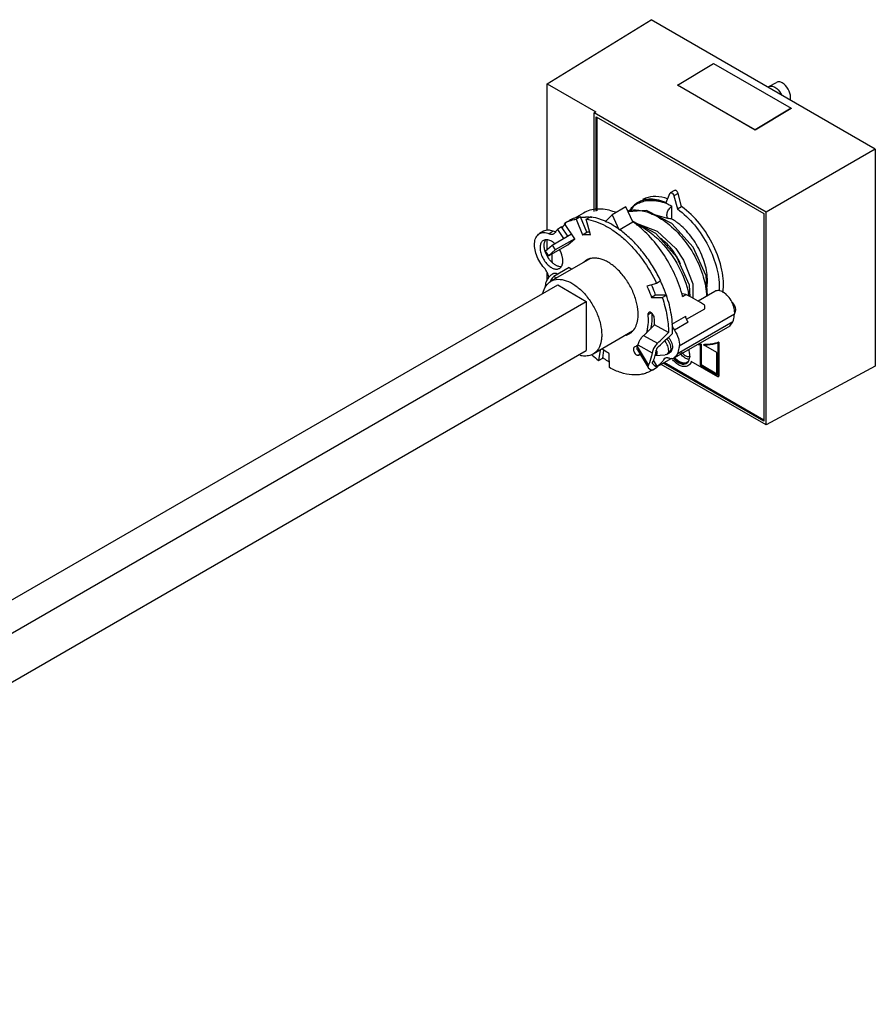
# Model space of a CAD drawing. Header units: millimetres. Extents: x 65 to 502, y 243 to 549.
# Tile 2 of 2: x 283 to 502, y 297 to 549. Entities that reach past the tile are written whole.
import ezdxf

# ---------------------------------------------------------------- set-up
doc = ezdxf.new("R2010")
doc.units = ezdxf.units.MM
doc.header["$LTSCALE"] = 51.444473
doc.layers.get('0').update_dxf_attribs({"linetype": 'CONTINUOUS'})

msp = doc.modelspace()

# ---------------------------------------------------------------- linework, layer by layer
at = {"color": 7, "linetype": 'Continuous'}
for p, q in [((418.14, 532.2), (444.68, 548.61)), ((501.95, 515.54), (444.68, 548.61)), ((451.45, 531.91), (460.64, 537.4)), ((460.64, 537.4), (480.44, 525.97)), ((418.14, 494.72), (418.14, 532.2)), ((418.14, 532.2), (430.51, 525.05)), ((451.45, 531.91), (451.45, 531.83)), ((471.24, 520.48), (451.45, 531.91)), ((471.25, 520.39), (451.45, 531.83)), ((474.79, 531.49), (476.69, 532.59)), ((430.51, 525.05), (430.09, 524.8)), ((430.09, 499.61), (430.09, 524.8)), ((474.04, 499.42), (430.09, 524.8)), ((430.66, 499.69), (430.66, 523.8)), ((430.66, 523.8), (473.46, 499.09)), ((430.87, 499.73), (430.87, 523.68)), ((480.44, 525.97), (471.24, 520.48)), ((480.44, 525.89), (471.25, 520.39)), ((480.44, 525.97), (480.44, 525.89)), ((471.24, 520.48), (471.25, 520.39)), ((501.95, 515.54), (474.04, 499.42)), ((501.95, 515.54), (501.95, 460.02)), ((448.56, 501.87), (449.45, 504.19)), ((449.45, 504.19), (449.58, 504.35)), ((450.64, 504.97), (449.58, 504.35)), ((451.57, 504.19), (450.51, 503.58)), ((450.51, 503.58), (451.41, 500.23)), ((452.47, 500.84), (451.57, 504.19)), ((441.08, 501.51), (440.09, 500.83)), ((441.08, 501.51), (441.08, 501.51)), ((443.43, 502.4), (441.54, 501.68)), ((449.98, 497.84), (449.98, 500.94)), ((427.39, 499.18), (425.05, 497.83)), ((432.94, 496.97), (434.71, 498.76)), ((438.24, 500.8), (434.71, 498.76)), ((434.71, 498.76), (436.44, 495)), ((440.01, 496.97), (438.24, 500.8)), ((440.09, 500.83), (439.3, 499.56)), ((451.41, 500.23), (452.47, 500.84)), ((473.46, 499.09), (473.46, 446.02)), ((474.04, 445.01), (474.04, 499.42)), ((422.52, 496.54), (422.72, 496.66)), ((425.15, 492.59), (422.52, 496.54)), ((422.72, 496.66), (423.78, 497.27)), ((426.62, 498.22), (425.56, 497.61)), ((425.56, 497.61), (427.17, 493.65)), ((428.23, 494.26), (426.62, 498.22)), ((428.09, 497.59), (429.15, 498.2)), ((429.2, 493.64), (428.09, 497.59)), ((433.05, 497.04), (433.02, 497.06)), ((433.05, 497.04), (433.02, 497.05)), ((436.48, 494.93), (440.01, 496.97)), ((445.86, 493.96), (439.96, 497.08)), ((417.21, 494.53), (416.15, 493.92)), ((419.67, 494.53), (418.61, 493.91)), ((419.37, 490.98), (424.32, 493.84)), ((419.82, 493.91), (420.17, 494.24)), ((421.81, 495.62), (420.75, 495.01)), ((420.75, 495.01), (422.31, 492.68)), ((423.37, 493.29), (421.81, 495.62)), ((427.17, 493.65), (428.23, 494.26)), ((451.21, 487.91), (445.86, 493.96)), ((417.6, 489.45), (419.37, 490.98)), ((418.14, 489.91), (418.14, 492.3)), ((418.43, 488.21), (423.38, 491.06)), ((419.37, 490.98), (420.2, 489.74)), ((425.15, 492.59), (420.2, 489.74)), ((423.38, 491.06), (425.15, 492.59)), ((417.6, 489.45), (418.43, 488.21)), ((418.14, 488.21), (418.14, 488.64)), ((418.43, 488.21), (420.2, 489.74)), ((429.05, 487.49), (419.08, 481.74)), ((418.14, 482.21), (418.14, 483.97)), ((423.73, 485.26), (419.83, 483)), ((420.79, 483.56), (420.63, 483.65)), ((423.73, 485.26), (424.45, 484.84)), ((127.59, 311.53), (420.8, 480.81)), ((419.83, 483), (420.55, 482.59)), ((420.8, 480.81), (428.11, 476.58)), ((446.06, 481.2), (443.59, 480.51)), ((447.12, 481.82), (446.06, 481.2)), ((445.82, 478.21), (444.76, 477.6)), ((448.59, 478.18), (445.82, 478.21)), ((452.71, 478.51), (452.52, 478.39)), ((453.57, 478.38), (452.71, 478.51)), ((452.72, 477.89), (453.57, 478.38)), ((460.99, 479.16), (456.67, 476.67)), ((133.96, 306.75), (428.11, 476.58)), ((428.11, 476.58), (428.11, 464.05)), ((444.76, 477.6), (447.53, 477.56)), ((447.53, 477.56), (448.59, 478.18)), ((444.08, 473.8), (443.84, 473.4)), ((444.73, 473.67), (443.84, 473.16)), ((465.99, 473.31), (451.84, 465.14)), ((453.74, 472.03), (458.39, 474.71)), ((450.01, 470.79), (453.55, 472.83)), ((454.15, 471.25), (450.62, 469.21)), ((465.55, 471.34), (451.41, 463.18)), ((464.8, 470.31), (465.55, 471.34)), ((439.92, 468.95), (429.83, 463.12)), ((449.1, 468.66), (445.56, 470.6)), ((464.8, 470.31), (450.66, 462.14)), ((442.77, 467.92), (446.33, 465.96)), ((457.42, 465.67), (457.2, 465.55)), ((457.42, 465.67), (457.42, 460.43)), ((461.95, 466.15), (461.74, 466.03)), ((461.74, 466.03), (461.74, 457.33)), ((461.95, 466.15), (461.95, 457.46)), ((138.64, 296.92), (428.11, 464.05)), ((431.64, 464.17), (431.25, 461.5)), ((432.31, 462.11), (432.6, 464.1)), ((434.07, 459.66), (433.99, 463.26)), ((440.9, 465.18), (440.38, 464.92)), ((441.3, 465.41), (440.9, 465.18)), ((441.18, 464.25), (443.89, 459.7)), ((444.01, 460.38), (441.21, 465.09)), ((441.32, 465.49), (444.95, 463.49)), ((448.61, 463.02), (449.25, 463.36)), ((449.32, 463.4), (449.25, 463.36)), ((449.77, 464.49), (449.32, 463.4)), ((449.79, 463.72), (449.32, 463.4)), ((449.79, 463.72), (450.24, 464.79)), ((451.41, 463.18), (450.66, 462.14)), ((457.2, 465.55), (457.2, 460.31)), ((458.1, 465.48), (458.32, 465.6)), ((461.43, 463.56), (458.1, 465.48)), ((461.43, 457.87), (461.43, 463.56)), ((431.25, 461.5), (432.31, 462.11)), ((441.88, 463.07), (441.51, 462.86)), ((445.05, 460.69), (445.03, 460.71)), ((446.32, 459.87), (445.31, 461.57)), ((445.71, 462.77), (448.26, 462.92)), ((446.26, 459.96), (449.98, 462.11)), ((473.46, 446.02), (447.78, 460.84)), ((473.46, 446.26), (447.99, 460.96)), ((448.53, 462.17), (448.05, 461.89)), ((448.28, 462.11), (448.05, 461.89)), ((448.61, 463.02), (448.26, 462.92)), ((461.74, 457.33), (454.92, 461.27)), ((443.89, 459.7), (443.92, 459.65)), ((445, 459.08), (444.57, 458.81)), ((445.01, 459.06), (445.63, 459.43)), ((445.63, 459.43), (446.32, 459.87)), ((474.04, 445.01), (447.2, 460.5)), ((457.2, 460.31), (457.42, 460.43)), ((457.2, 460.31), (461.43, 457.87)), ((457.42, 460.43), (461.43, 458.12)), ((501.95, 460.02), (474.04, 445.01)), ((461.74, 457.33), (461.95, 457.46))]:
    msp.add_line(p, q, dxfattribs=at)
for points in [[(449.97, 496.52), (443.49, 499.85), (438.83, 499.52)], [(445.55, 498.79), (445.58, 498.8), (449.12, 497.78)], [(440.85, 496.14), (441.5, 496.34), (446.19, 494.58)], [(459.05, 478.04), (458.71, 483.16), (455.39, 490.47), (449.97, 496.52)], [(446.19, 494.58), (450.99, 490.1), (452.95, 487.18), (455.3, 481.12), (455.31, 477.44)], [(454.67, 477.79), (454.46, 480.75), (451.21, 487.91)]]:
    msp.add_lwpolyline(points, dxfattribs=at)
for centre, radius, start, end in [((475.3, 530.6), 1.03, 120.0787, 133.8101), ((444.36, 496.94), 5.85, 127.0686, 131.7024), ((444.29, 497.03), 5.73, 119.9942, 127.057), ((444.3, 495.94), 6.44, 115.6586, 119.9938), ((445.36, 497.61), 5.77, 111.4628, 119.9635), ((444.53, 495.32), 7.09, 103.8454, 105.2913), ((444.55, 495.25), 7.17, 103.261, 103.8469), ((444.58, 495.08), 7.34, 99.8232, 103.2493), ((444.45, 496.51), 6.28, 100.6701, 103.3204), ((443.54, 488.67), 13.92, 68.098, 69.0305), ((430.36, 485.41), 14.91, 69.4664, 72.2424), ((427.84, 490.44), 7.81, 131.4061, 139.382), ((427.65, 490.65), 7.52, 130.8157, 131.3528), ((426.39, 490.31), 7.33, 110.5392, 119.9919), ((427.61, 490.69), 7.46, 129.0422, 130.8171), ((427.84, 488.23), 9.93, 86.0284, 89.4308), ((427.79, 487.53), 10.63, 82.5809, 86.0257), ((427.72, 486.96), 11.21, 80.9381, 82.5958), ((425.93, 481.31), 17.27, 65.7484, 65.9402), ((444.03, 487.34), 11.91, 60.0003, 60.3651), ((427.3, 489.43), 8.6, 139.6007, 146.0155), ((429.16, 487.14), 7.19, 91.2362, 97.4594), ((429.27, 474.72), 24.72, 44.6243, 47.3991), ((428.58, 474.03), 25.7, 43.7003, 44.6326), ((423.5, 491.25), 6.18, 196.9477, 197.0653), ((423.57, 491.27), 6.25, 197.0669, 198.1196), ((436.5, 479.38), 17.1, 29.6716, 31.3654), ((423.3, 490.67), 5.69, 224.9235, 227.8379), ((440.96, 487.23), 21.59, 181.3694, 181.9047), ((431.19, 484.49), 3.82, 131.2179, 134.8709), ((436.76, 479.52), 16.79, 23.097, 29.6886), ((420.56, 481.48), 2.36, 120.0057, 121.3818), ((421.86, 480.05), 4.3, 145.7418, 152.3308), ((422.46, 470.07), 31.26, 15.2545, 15.4759), ((422.87, 470.18), 30.83, 14.4825, 15.2558), ((434.48, 474.66), 20.14, 10.4685, 11.3362), ((435.07, 474.77), 19.54, 9.56, 10.4688), ((436.42, 474.28), 21.98, 1.1341, 3.6177), ((438.27, 472.23), 3.82, 284.6921, 289.7536), ((437.06, 471.7), 3.97, 316.1839, 318.3408), ((458.64, 477.93), 12.46, 261.1274, 263.3705), ((458.86, 478.05), 12.46, 261.1274, 263.3705), ((438.47, 469.39), 4.86, 300.0085, 306.0888), ((442.09, 465), 0.894, 171.871, 174.2587), ((442.13, 465), 0.935, 174.2436, 174.6521), ((431.35, 467.94), 10.27, 343.8459, 346.1591), ((438.45, 469.41), 4.89, 306.0864, 306.8345), ((431.93, 466.56), 14.29, 345.5763, 350.1022), ((447.95, 463.93), 1.15, 333.1338, 336.8794), ((456.8, 467.17), 6.11, 218.6466, 222.7725), ((455.88, 466.58), 4.55, 220.715, 226.7211), ((448.83, 484.44), 28.91, 228.1751, 228.4095), ((447.52, 482.93), 26.91, 228.3428, 232.7842), ((447.66, 482.43), 25.36, 232.8148, 233.0283), ((439.25, 468.04), 5.65, 293.6428, 297.9116), ((432.8, 466.34), 13.4, 344.5526, 345.5549), ((455.28, 466.3), 6.12, 219.2513, 222.1743), ((453.04, 461.94), 1.37, 299.9671, 307.9572), ((453.18, 462.19), 1.32, 300.0254, 309.4765), ((453.02, 461.97), 1.41, 307.9765, 313.3684), ((452.97, 462.03), 1.49, 313.3894, 319.7026), ((453.15, 462.22), 1.36, 309.4861, 315.2887), ((454.66, 463.69), 1.94, 262.1315, 264.8106), ((450.61, 462.63), 3.96, 0.0153, 2.2935), ((454.41, 463.62), 1.14, 278.2109, 284.6879)]:
    msp.add_arc(centre, radius, start, end, dxfattribs=at)
for centre, major_axis, ratio, start_param, end_param in [((438.77, 480.7), (25.17, -10.36), 0.151814, 0.744195, 1.006001), ((435.01, 478.52), (33.37, 32.12), 0.281441, -1.608735, -1.525149), ((435.01, 478.52), (43.28, 41.65), 0.281441, -1.579993, -1.515633), ((438.11, 480.31), (43.28, 41.65), 0.281441, -1.645055, -1.563783), ((435.25, 478.66), (-11.23, 18.75), 0.107552, -3.50148, -3.208032), ((433.86, 477.86), (-11.23, 18.75), 0.107552, -3.455111, -3.183034)]:
    msp.add_ellipse(centre, major_axis=major_axis, ratio=ratio, start_param=start_param, end_param=end_param, dxfattribs=at)
for points, knots in [([(474.79, 531.49), (474.99, 531.6), (475.54, 531.69), (476.04, 531.48), (476.29, 531.34)], [0, 0, 0, 0, 0.449168, 1, 1, 1, 1]), ([(476.29, 531.34), (476.46, 531.24), (477.16, 530.73), (477.69, 529.99), (477.98, 529.38)], [0, 0, 0, 0, 0.228751, 1, 1, 1, 1]), ([(478.19, 532.44), (477.95, 532.58), (477.45, 532.79), (476.9, 532.71), (476.69, 532.59)], [0, 0, 0, 0, 0.550833, 1, 1, 1, 1]), ([(480.32, 528.77), (480.32, 529.49), (479.82, 530.93), (478.82, 532.08), (478.19, 532.44)], [0, 0, 0, 0, 0.500001, 1, 1, 1, 1]), ([(480.21, 528.06), (480.23, 528.11), (480.29, 528.34), (480.32, 528.58), (480.32, 528.77)], [0, 0, 0, 0, 0.234017, 1, 1, 1, 1]), ([(448.86, 502.79), (447.91, 503.14), (446.03, 503.58), (444.08, 503.31), (443.25, 502.98)], [0, 0, 0, 0, 0.532819, 1, 1, 1, 1]), ([(449.58, 504.35), (449.61, 504.37), (449.74, 504.42), (449.89, 504.37), (449.98, 504.31)], [0, 0, 0, 0, 0.220906, 1, 1, 1, 1]), ([(449.98, 504.31), (450.02, 504.29), (450.19, 504.17), (450.32, 504.01), (450.39, 503.87)], [0, 0, 0, 0, 0.22863, 1, 1, 1, 1]), ([(451.04, 504.93), (451.01, 504.95), (450.89, 505.01), (450.73, 505.01), (450.64, 504.97)], [0, 0, 0, 0, 0.294884, 1, 1, 1, 1]), ([(451.57, 504.19), (451.55, 504.27), (451.44, 504.55), (451.24, 504.81), (451.04, 504.93)], [0, 0, 0, 0, 0.257468, 1, 1, 1, 1]), ([(439.32, 499.96), (439.41, 500.09), (439.74, 500.57), (440.14, 501.02), (440.46, 501.31)], [0, 0, 0, 0, 0.256531, 1, 1, 1, 1]), ([(441.42, 502), (441.79, 502.21), (442.31, 502.44), (442.86, 502.59), (443, 502.62)], [0, 0, 0, 0, 0.746581, 1, 1, 1, 1]), ([(443.29, 502.68), (443.69, 502.76), (445.49, 502.92), (447.29, 502.43), (448.56, 501.87)], [0, 0, 0, 0, 0.228364, 1, 1, 1, 1]), ([(443.33, 502.32), (443.73, 502.39), (445.49, 502.54), (447.26, 502.15), (448.52, 501.67)], [0, 0, 0, 0, 0.232473, 1, 1, 1, 1]), ([(448.73, 501.59), (447.85, 501.99), (446.11, 502.57), (444.25, 502.57), (443.43, 502.4)], [0, 0, 0, 0, 0.534365, 1, 1, 1, 1]), ([(449.12, 497.78), (449.03, 497.83), (448.85, 497.99), (448.72, 498.35), (448.7, 498.78), (448.81, 499.44), (449.21, 500.23), (449.7, 500.75), (449.98, 500.94)], [0, 0, 0, 0, 0.086343, 0.184922, 0.301627, 0.434061, 0.72437, 1, 1, 1, 1]), ([(448.73, 501.59), (448.84, 501.54), (449.26, 501.34), (449.68, 501.12), (449.98, 500.94)], [0, 0, 0, 0, 0.245277, 1, 1, 1, 1]), ([(434.91, 499.61), (433.61, 500.03), (431.02, 500.48), (428.43, 499.78), (427.39, 499.18)], [0, 0, 0, 0, 0.531718, 1, 1, 1, 1]), ([(438.72, 499.79), (439.06, 499.87), (440.57, 500.1), (442.12, 499.89), (443.24, 499.57)], [0, 0, 0, 0, 0.235409, 1, 1, 1, 1]), ([(443.24, 499.57), (443.66, 499.45), (445.44, 498.83), (447.09, 497.86), (448.25, 497.01)], [0, 0, 0, 0, 0.233456, 1, 1, 1, 1]), ([(451.41, 500.23), (453.02, 499.08), (456.02, 496.16), (459.44, 490.93), (461.65, 485.21), (462.17, 481.22), (462.07, 479.36)], [0, 0, 0, 0, 0.246114, 0.510782, 0.769634, 1, 1, 1, 1]), ([(463.03, 478.89), (463.28, 480.77), (462.96, 484.92), (460.83, 490.94), (457.32, 496.52), (454.18, 499.62), (452.47, 500.84)], [0, 0, 0, 0, 0.224975, 0.483412, 0.750899, 1, 1, 1, 1]), ([(426.62, 498.22), (426.12, 498.15), (425.13, 497.93), (424.21, 497.52), (423.78, 497.27)], [0, 0, 0, 0, 0.506558, 1, 1, 1, 1]), ([(423.81, 497.17), (423.95, 497.23), (424.52, 497.42), (425.11, 497.55), (425.56, 497.61)], [0, 0, 0, 0, 0.246469, 1, 1, 1, 1]), ([(426.67, 498.08), (426.99, 498.12), (427.41, 498.16), (427.83, 498.16), (427.94, 498.16)], [0, 0, 0, 0, 0.74575, 1, 1, 1, 1]), ([(428.09, 497.59), (428.91, 497.48), (430.6, 497.07), (433.09, 495.96), (435.59, 494.39), (438.04, 492.39), (440.37, 490.01), (443.26, 486.39), (445.06, 483.34), (446.06, 481.2)], [0, 0, 0, 0, 0.098182, 0.205889, 0.323078, 0.448822, 0.581559, 0.719278, 1, 1, 1, 1]), ([(432.97, 497.08), (432.65, 497.22), (431.42, 497.73), (430.12, 498.08), (429.15, 498.2)], [0, 0, 0, 0, 0.26415, 1, 1, 1, 1]), ([(438.08, 493.81), (437.29, 494.48), (435.68, 495.67), (433.93, 496.65), (433.05, 497.04)], [0, 0, 0, 0, 0.519206, 1, 1, 1, 1]), ([(452.59, 478.41), (451.55, 482.14), (449, 487.49), (444.27, 493.44), (441.47, 495.93), (440.01, 496.97)], [0, 0, 0, 0, 0.510324, 0.763955, 1, 1, 1, 1]), ([(441.03, 496.35), (441.46, 496.14), (443.25, 495.2), (444.87, 493.97), (446.01, 492.92)], [0, 0, 0, 0, 0.236232, 1, 1, 1, 1]), ([(448.25, 497.01), (449.79, 495.89), (452.63, 493.17), (455.94, 488.36), (458.14, 483.19), (458.8, 479.59), (458.82, 477.9)], [0, 0, 0, 0, 0.253594, 0.519058, 0.774472, 1, 1, 1, 1]), ([(449.98, 497.84), (449.91, 497.8), (449.64, 497.69), (449.31, 497.69), (449.12, 497.78)], [0, 0, 0, 0, 0.288336, 1, 1, 1, 1]), ([(451.54, 496.6), (451.41, 496.7), (450.91, 497.08), (450.39, 497.43), (449.98, 497.66)], [0, 0, 0, 0, 0.257316, 1, 1, 1, 1]), ([(458.96, 480.34), (459.16, 481.7), (458.98, 484.72), (457.51, 489.13), (455.02, 493.29), (452.77, 495.64), (451.54, 496.6)], [0, 0, 0, 0, 0.222755, 0.479384, 0.747214, 1, 1, 1, 1]), ([(414.93, 491.84), (414.96, 492.07), (415.06, 492.51), (415.32, 493.1), (415.68, 493.58), (415.99, 493.82), (416.15, 493.92)], [0, 0, 0, 0, 0.280413, 0.536661, 0.773691, 1, 1, 1, 1]), ([(416.15, 493.92), (416.32, 494.01), (416.69, 494.16), (417.3, 494.23), (417.96, 494.15), (418.39, 494), (418.61, 493.91)], [0, 0, 0, 0, 0.225585, 0.46227, 0.718751, 1, 1, 1, 1]), ([(419.67, 494.53), (419.45, 494.62), (419.02, 494.76), (418.36, 494.84), (417.75, 494.78), (417.38, 494.63), (417.21, 494.53)], [0, 0, 0, 0, 0.281249, 0.53773, 0.774415, 1, 1, 1, 1]), ([(418.61, 493.91), (418.72, 493.87), (418.94, 493.8), (419.26, 493.76), (419.56, 493.79), (419.74, 493.86), (419.82, 493.91)], [0, 0, 0, 0, 0.281173, 0.537767, 0.774424, 1, 1, 1, 1]), ([(420.33, 494.38), (420.28, 494.38), (420.05, 494.4), (419.83, 494.46), (419.67, 494.53)], [0, 0, 0, 0, 0.233643, 1, 1, 1, 1]), ([(427.17, 493.65), (427.33, 493.67), (428.01, 493.74), (428.69, 493.71), (429.2, 493.64)], [0, 0, 0, 0, 0.241936, 1, 1, 1, 1]), ([(447.12, 481.82), (446.57, 482.99), (445.35, 485.27), (443.2, 488.46), (440.79, 491.34), (439, 493.04), (438.08, 493.81)], [0, 0, 0, 0, 0.256643, 0.51233, 0.761755, 1, 1, 1, 1]), ([(417.36, 485.16), (416.93, 485.64), (416.17, 486.69), (415.35, 488.42), (414.89, 490.15), (414.86, 491.31), (414.93, 491.84)], [0, 0, 0, 0, 0.26471, 0.530742, 0.780482, 1, 1, 1, 1]), ([(416.33, 490.79), (416.27, 490.4), (416.31, 489.56), (416.67, 488.31), (417.3, 487.09), (417.88, 486.36), (418.21, 486.03)], [0, 0, 0, 0, 0.220358, 0.472129, 0.738786, 1, 1, 1, 1]), ([(417.15, 492.19), (417.04, 492.12), (416.83, 491.96), (416.59, 491.64), (416.42, 491.24), (416.35, 490.94), (416.33, 490.79)], [0, 0, 0, 0, 0.226311, 0.463332, 0.719603, 1, 1, 1, 1]), ([(419.07, 492.06), (418.9, 492.15), (418.56, 492.29), (418.05, 492.4), (417.57, 492.37), (417.28, 492.26), (417.15, 492.19)], [0, 0, 0, 0, 0.286884, 0.545116, 0.779475, 1, 1, 1, 1]), ([(417.59, 489.45), (417.49, 489.79), (417.35, 490.43), (417.35, 491.09), (417.39, 491.4)], [0, 0, 0, 0, 0.529691, 1, 1, 1, 1]), ([(417.39, 491.4), (417.4, 491.49), (417.47, 491.83), (417.6, 492.17), (417.75, 492.37)], [0, 0, 0, 0, 0.270963, 1, 1, 1, 1]), ([(420.04, 491.37), (419.96, 491.44), (419.66, 491.7), (419.33, 491.93), (419.07, 492.06)], [0, 0, 0, 0, 0.263599, 1, 1, 1, 1]), ([(451.09, 488.28), (450.82, 488.73), (449.69, 490.39), (448.26, 491.87), (447.04, 492.71)], [0, 0, 0, 0, 0.263326, 1, 1, 1, 1]), ([(447.16, 491.79), (448.95, 489.92), (451.91, 485.79), (453.75, 481.02), (454.23, 478.62)], [0, 0, 0, 0, 0.513898, 1, 1, 1, 1]), ([(419.27, 486.65), (418.9, 487.02), (418.25, 487.86), (417.79, 488.83), (417.63, 489.33)], [0, 0, 0, 0, 0.497277, 1, 1, 1, 1]), ([(419.37, 486.71), (419.37, 486.9), (419.36, 487.63), (419.39, 488.36), (419.44, 488.9)], [0, 0, 0, 0, 0.256127, 1, 1, 1, 1]), ([(422.1, 486.44), (422.13, 486.7), (422.14, 487.26), (421.94, 488.43), (421.58, 489.29), (421.26, 489.84)], [0, 0, 0, 0, 0.220053, 0.464961, 1, 1, 1, 1]), ([(418.21, 486.03), (418.45, 485.79), (418.96, 485.36), (419.67, 484.99), (420.22, 484.86), (420.61, 484.84), (420.96, 484.89), (421.18, 484.99), (421.28, 485.04)], [0, 0, 0, 0, 0.30409, 0.57074, 0.689261, 0.798743, 0.901279, 1, 1, 1, 1]), ([(420.42, 485.78), (420.34, 485.82), (420, 486.01), (419.69, 486.25), (419.48, 486.45)], [0, 0, 0, 0, 0.236548, 1, 1, 1, 1]), ([(421.77, 485.47), (421.55, 485.45), (421.08, 485.49), (420.64, 485.66), (420.42, 485.78)], [0, 0, 0, 0, 0.465435, 1, 1, 1, 1]), ([(421.28, 485.04), (421.38, 485.11), (421.59, 485.27), (421.83, 485.59), (422.01, 485.99), (422.07, 486.29), (422.1, 486.44)], [0, 0, 0, 0, 0.226313, 0.463334, 0.719606, 1, 1, 1, 1]), ([(428.2, 487.18), (428.13, 487.14), (427.86, 486.97), (427.61, 486.76), (427.44, 486.59)], [0, 0, 0, 0, 0.2485, 1, 1, 1, 1]), ([(429.34, 487.6), (429.24, 487.58), (428.84, 487.49), (428.46, 487.33), (428.2, 487.18)], [0, 0, 0, 0, 0.254343, 1, 1, 1, 1]), ([(441.27, 471.99), (441.39, 472.84), (441.37, 474.68), (440.73, 477.47), (439.53, 480.28), (437.87, 482.89), (435.88, 485.09), (434, 486.5), (432.47, 487.24), (431.38, 487.58), (430.34, 487.72), (429.66, 487.67), (429.34, 487.6)], [0, 0, 0, 0, 0.117362, 0.249953, 0.392006, 0.535959, 0.673918, 0.799065, 0.855513, 0.907561, 0.955479, 1, 1, 1, 1]), ([(418.53, 482.78), (418.46, 483.21), (418.16, 484.07), (417.66, 484.82), (417.36, 485.16)], [0, 0, 0, 0, 0.491041, 1, 1, 1, 1]), ([(419.33, 483.49), (419.24, 483.44), (418.84, 483.15), (418.51, 482.78), (418.3, 482.47)], [0, 0, 0, 0, 0.23134, 1, 1, 1, 1]), ([(419.8, 483.71), (419.76, 483.7), (419.62, 483.65), (419.48, 483.58), (419.38, 483.52)], [0, 0, 0, 0, 0.238687, 1, 1, 1, 1]), ([(420.63, 483.65), (420.57, 483.68), (420.31, 483.79), (420.01, 483.77), (419.8, 483.71)], [0, 0, 0, 0, 0.233137, 1, 1, 1, 1]), ([(417.05, 478.7), (417.2, 479.34), (417.65, 480.54), (418.57, 481.45), (419.08, 481.74)], [0, 0, 0, 0, 0.530885, 1, 1, 1, 1]), ([(418.05, 482.05), (417.97, 481.9), (417.71, 481.34), (417.58, 480.7), (417.62, 480.25)], [0, 0, 0, 0, 0.272538, 1, 1, 1, 1]), ([(419.83, 483), (419.74, 482.92), (419.41, 482.54), (419.12, 482.13), (418.93, 481.8)], [0, 0, 0, 0, 0.243909, 1, 1, 1, 1]), ([(419.08, 481.74), (419.62, 482.05), (420.97, 482.4), (423.14, 481.96), (425.36, 480.75), (427.48, 478.87), (429.36, 476.46), (430.84, 473.73), (431.8, 470.89), (432.06, 468.96), (432.06, 468.04)], [0, 0, 0, 0, 0.086937, 0.186409, 0.303799, 0.437612, 0.582111, 0.72943, 0.871169, 1, 1, 1, 1]), ([(445.82, 478.21), (445.75, 478.43), (445.43, 479.32), (445.07, 480.2), (444.78, 480.85)], [0, 0, 0, 0, 0.247334, 1, 1, 1, 1]), ([(447.06, 481.72), (447.2, 481.43), (447.72, 480.27), (448.18, 479.08), (448.49, 478.18)], [0, 0, 0, 0, 0.252611, 1, 1, 1, 1]), ([(443.59, 480.51), (443.7, 480.27), (444.13, 479.32), (444.51, 478.34), (444.76, 477.6)], [0, 0, 0, 0, 0.252609, 1, 1, 1, 1]), ([(463.08, 478.96), (462.73, 479.15), (462.04, 479.44), (461.27, 479.32), (460.99, 479.16)], [0, 0, 0, 0, 0.550684, 1, 1, 1, 1]), ([(465.99, 473.31), (466.06, 473.8), (465.98, 474.91), (465.38, 476.5), (464.41, 477.93), (463.54, 478.69), (463.08, 478.96)], [0, 0, 0, 0, 0.226302, 0.488559, 0.757174, 1, 1, 1, 1]), ([(447.53, 477.56), (448.03, 476.07), (448.81, 473.13), (449.11, 470.1), (449.1, 468.66)], [0, 0, 0, 0, 0.521469, 1, 1, 1, 1]), ([(450.13, 468.42), (450.21, 469.99), (449.98, 473.32), (449.15, 476.53), (448.59, 478.18)], [0, 0, 0, 0, 0.47536, 1, 1, 1, 1]), ([(466.3, 474.38), (466.3, 474.74), (466.1, 475.5), (465.66, 476.15), (465.38, 476.42)], [0, 0, 0, 0, 0.482423, 1, 1, 1, 1]), ([(443.84, 473.4), (443.84, 473.38), (443.83, 473.3), (443.83, 473.22), (443.84, 473.16)], [0, 0, 0, 0, 0.237609, 1, 1, 1, 1]), ([(445.49, 472.41), (445.47, 472.62), (445.37, 472.93), (445.15, 473.29), (444.95, 473.53), (444.73, 473.72), (444.5, 473.83), (444.27, 473.87), (444.13, 473.84), (444.08, 473.8)], [0, 0, 0, 0, 0.277449, 0.424951, 0.567911, 0.699433, 0.814776, 0.913164, 1, 1, 1, 1]), ([(444.84, 470.71), (444.88, 470.93), (444.98, 471.88), (444.97, 472.83), (444.92, 473.55)], [0, 0, 0, 0, 0.238327, 1, 1, 1, 1]), ([(465.55, 471.34), (465.6, 471.5), (465.77, 472.15), (465.91, 472.81), (465.99, 473.31)], [0, 0, 0, 0, 0.243972, 1, 1, 1, 1]), ([(465.98, 473.53), (466.03, 473.57), (466.24, 473.8), (466.3, 474.14), (466.3, 474.38)], [0, 0, 0, 0, 0.220581, 1, 1, 1, 1]), ([(440.02, 469.06), (440.36, 469.43), (440.92, 470.38), (441.19, 471.43), (441.27, 471.99)], [0, 0, 0, 0, 0.469619, 1, 1, 1, 1]), ([(443.84, 473.16), (443.86, 472.89), (443.93, 471.87), (443.89, 470.84), (443.78, 470.1)], [0, 0, 0, 0, 0.262566, 1, 1, 1, 1]), ([(444.59, 469.48), (444.61, 469.57), (444.72, 469.98), (444.8, 470.4), (444.84, 470.71)], [0, 0, 0, 0, 0.243754, 1, 1, 1, 1]), ([(445.56, 470.6), (445.56, 470.75), (445.56, 471.36), (445.53, 471.96), (445.49, 472.41)], [0, 0, 0, 0, 0.244256, 1, 1, 1, 1]), ([(450.01, 470.79), (450.02, 470.65), (450.11, 470.09), (450.36, 469.56), (450.62, 469.21)], [0, 0, 0, 0, 0.232449, 1, 1, 1, 1]), ([(454.15, 471.25), (454.07, 471.37), (453.76, 471.85), (453.57, 472.41), (453.55, 472.83)], [0, 0, 0, 0, 0.261904, 1, 1, 1, 1]), ([(438.19, 467.92), (438.27, 467.94), (438.58, 468.04), (438.88, 468.17), (439.1, 468.3)], [0, 0, 0, 0, 0.252872, 1, 1, 1, 1]), ([(439.1, 468.3), (439.17, 468.34), (439.47, 468.53), (439.74, 468.76), (439.92, 468.95)], [0, 0, 0, 0, 0.248202, 1, 1, 1, 1]), ([(443.78, 470.1), (443.76, 469.94), (443.66, 469.33), (443.5, 468.72), (443.34, 468.29)], [0, 0, 0, 0, 0.259783, 1, 1, 1, 1]), ([(450.62, 469.21), (451.07, 468.59), (451.73, 467.29), (451.95, 465.8), (451.84, 465.14)], [0, 0, 0, 0, 0.536047, 1, 1, 1, 1]), ([(431.94, 466.6), (431.82, 465.86), (431.4, 464.5), (430.39, 463.44), (429.83, 463.12)], [0, 0, 0, 0, 0.535788, 1, 1, 1, 1]), ([(432.06, 468.04), (432.06, 467.92), (432.05, 467.43), (432, 466.95), (431.94, 466.6)], [0, 0, 0, 0, 0.258778, 1, 1, 1, 1]), ([(441.32, 465.49), (441.37, 465.71), (441.54, 466.17), (441.77, 466.6), (441.9, 466.83)], [0, 0, 0, 0, 0.46053, 1, 1, 1, 1]), ([(441.9, 466.83), (441.97, 466.93), (442.22, 467.32), (442.52, 467.68), (442.77, 467.92)], [0, 0, 0, 0, 0.252039, 1, 1, 1, 1]), ([(446.33, 465.96), (446.05, 465.69), (445.56, 465.07), (445.22, 464.38), (445.09, 464.02)], [0, 0, 0, 0, 0.508852, 1, 1, 1, 1]), ([(449.77, 464.49), (449.77, 464.95), (449.52, 465.9), (448.98, 466.72), (448.63, 467.06)], [0, 0, 0, 0, 0.483456, 1, 1, 1, 1]), ([(449.13, 464.14), (449.13, 464.28), (449.07, 464.87), (448.86, 465.44), (448.63, 465.84)], [0, 0, 0, 0, 0.228687, 1, 1, 1, 1]), ([(450.24, 464.79), (450.24, 465.27), (449.96, 466.25), (449.37, 467.07), (448.99, 467.41)], [0, 0, 0, 0, 0.485658, 1, 1, 1, 1]), ([(458.1, 465.48), (458.42, 465.47), (459.65, 465.48), (460.89, 465.71), (461.74, 466.03)], [0, 0, 0, 0, 0.260453, 1, 1, 1, 1]), ([(461.95, 466.15), (461.67, 466.05), (460.5, 465.68), (459.25, 465.57), (458.32, 465.6)], [0, 0, 0, 0, 0.242203, 1, 1, 1, 1]), ([(429.83, 463.12), (429.69, 463.04), (429.11, 462.75), (428.45, 462.63), (427.96, 462.62)], [0, 0, 0, 0, 0.244134, 1, 1, 1, 1]), ([(433.99, 463.26), (433.83, 463.34), (433.19, 463.71), (432.57, 464.11), (432.12, 464.44)], [0, 0, 0, 0, 0.243278, 1, 1, 1, 1]), ([(440.14, 464.52), (440.13, 464.42), (440.14, 464.21), (440.23, 463.84), (440.44, 463.42), (440.72, 463.1), (440.98, 462.92), (441.17, 462.84), (441.35, 462.82), (441.47, 462.84), (441.51, 462.86)], [0, 0, 0, 0, 0.119988, 0.256045, 0.474564, 0.684436, 0.778059, 0.861281, 0.93433, 1, 1, 1, 1]), ([(440.38, 464.92), (440.32, 464.88), (440.2, 464.76), (440.16, 464.6), (440.14, 464.52)], [0, 0, 0, 0, 0.462446, 1, 1, 1, 1]), ([(441.18, 464.25), (441.15, 464.3), (441.11, 464.41), (441.11, 464.6), (441.14, 464.83), (441.19, 465), (441.21, 465.09)], [0, 0, 0, 0, 0.180162, 0.404296, 0.678314, 1, 1, 1, 1]), ([(441.21, 465.13), (441.21, 465.15), (441.22, 465.24), (441.25, 465.32), (441.28, 465.37)], [0, 0, 0, 0, 0.26722, 1, 1, 1, 1]), ([(444.95, 463.49), (444.9, 463.21), (444.69, 462.15), (444.35, 461.11), (444.01, 460.38)], [0, 0, 0, 0, 0.261895, 1, 1, 1, 1]), ([(445.09, 464.02), (445.08, 463.97), (445.02, 463.8), (444.98, 463.62), (444.95, 463.49)], [0, 0, 0, 0, 0.26533, 1, 1, 1, 1]), ([(446.17, 463.42), (446.17, 463.26), (446.13, 462.95), (445.84, 462.78), (445.71, 462.77)], [0, 0, 0, 0, 0.553375, 1, 1, 1, 1]), ([(446.01, 464.1), (446.03, 464.2), (446.1, 464.41), (446.2, 464.6), (446.27, 464.69)], [0, 0, 0, 0, 0.463631, 1, 1, 1, 1]), ([(446.08, 463.93), (446.09, 463.89), (446.14, 463.72), (446.17, 463.54), (446.17, 463.42)], [0, 0, 0, 0, 0.265774, 1, 1, 1, 1]), ([(446.27, 464.69), (446.29, 464.73), (446.39, 464.87), (446.5, 464.99), (446.59, 465.08)], [0, 0, 0, 0, 0.252881, 1, 1, 1, 1]), ([(448.97, 463.41), (448.95, 463.36), (448.86, 463.21), (448.72, 463.08), (448.61, 463.02)], [0, 0, 0, 0, 0.265316, 1, 1, 1, 1]), ([(449.13, 464.14), (449.13, 464.08), (449.12, 463.85), (449.07, 463.63), (449, 463.47)], [0, 0, 0, 0, 0.270393, 1, 1, 1, 1]), ([(451.84, 465.14), (451.82, 464.97), (451.7, 464.31), (451.55, 463.66), (451.41, 463.18)], [0, 0, 0, 0, 0.256192, 1, 1, 1, 1]), ([(452.75, 463.27), (452.81, 463.22), (453.01, 463.04), (453.24, 462.88), (453.41, 462.77)], [0, 0, 0, 0, 0.262001, 1, 1, 1, 1]), ([(454.57, 462.79), (454.57, 462.9), (454.53, 463.37), (454.42, 463.84), (454.31, 464.19)], [0, 0, 0, 0, 0.236503, 1, 1, 1, 1]), ([(427.96, 462.62), (427.85, 462.61), (427.38, 462.62), (426.92, 462.69), (426.58, 462.78)], [0, 0, 0, 0, 0.240388, 1, 1, 1, 1]), ([(434.03, 461.04), (433.9, 461.12), (433.34, 461.48), (432.8, 461.86), (432.4, 462.16)], [0, 0, 0, 0, 0.24536, 1, 1, 1, 1]), ([(445.03, 460.71), (445.01, 460.74), (445.01, 460.85), (445.05, 460.94), (445.07, 460.99)], [0, 0, 0, 0, 0.390903, 1, 1, 1, 1]), ([(445.07, 460.99), (445.14, 461.13), (445.39, 461.71), (445.59, 462.31), (445.72, 462.77)], [0, 0, 0, 0, 0.243372, 1, 1, 1, 1]), ([(448.05, 461.89), (447.92, 461.71), (447.4, 461.01), (446.76, 460.39), (446.24, 460)], [0, 0, 0, 0, 0.256545, 1, 1, 1, 1]), ([(449.05, 462.12), (448.98, 462.14), (448.73, 462.22), (448.44, 462.2), (448.28, 462.11)], [0, 0, 0, 0, 0.283404, 1, 1, 1, 1]), ([(450.66, 462.14), (450.44, 462.01), (449.88, 461.88), (449.32, 462.01), (449.05, 462.12)], [0, 0, 0, 0, 0.463249, 1, 1, 1, 1]), ([(454.08, 460.15), (453.82, 460), (453.16, 459.85), (452.12, 460.1), (451.07, 460.74), (450.44, 461.35), (450.13, 461.71)], [0, 0, 0, 0, 0.195544, 0.422533, 0.692706, 1, 1, 1, 1]), ([(450.5, 461.93), (450.75, 461.65), (451.27, 461.17), (452.14, 460.68), (452.99, 460.5), (453.52, 460.63), (453.73, 460.75)], [0, 0, 0, 0, 0.306371, 0.575293, 0.802452, 1, 1, 1, 1]), ([(453.77, 460.79), (453.55, 460.7), (453.03, 460.64), (452.23, 460.86), (451.41, 461.36), (450.92, 461.82), (450.68, 462.08)], [0, 0, 0, 0, 0.198691, 0.428683, 0.697496, 1, 1, 1, 1]), ([(450.75, 462.19), (450.84, 462.09), (451.18, 461.74), (451.58, 461.43), (451.89, 461.24)], [0, 0, 0, 0, 0.264788, 1, 1, 1, 1]), ([(451.89, 461.24), (452.03, 461.16), (452.53, 460.92), (453.13, 460.81), (453.51, 460.92)], [0, 0, 0, 0, 0.286031, 1, 1, 1, 1]), ([(453.41, 462.12), (453.31, 462.18), (452.91, 462.43), (452.56, 462.75), (452.31, 463.02)], [0, 0, 0, 0, 0.23459, 1, 1, 1, 1]), ([(453.41, 462.77), (453.51, 462.72), (453.87, 462.54), (454.29, 462.45), (454.57, 462.49)], [0, 0, 0, 0, 0.281609, 1, 1, 1, 1]), ([(454.39, 461.76), (454.31, 461.77), (453.97, 461.84), (453.64, 461.99), (453.41, 462.12)], [0, 0, 0, 0, 0.231746, 1, 1, 1, 1]), ([(454.1, 461.07), (454.18, 461.16), (454.49, 461.62), (454.58, 462.2), (454.58, 462.63)], [0, 0, 0, 0, 0.222647, 1, 1, 1, 1]), ([(454.29, 460.27), (454.37, 460.32), (454.7, 460.54), (454.93, 460.89), (455.05, 461.16)], [0, 0, 0, 0, 0.239901, 1, 1, 1, 1]), ([(454.92, 461.27), (454.9, 461.2), (454.8, 460.92), (454.65, 460.67), (454.51, 460.5)], [0, 0, 0, 0, 0.264181, 1, 1, 1, 1]), ([(444.57, 458.81), (444.23, 458.61), (443.49, 458.27), (442.31, 457.93), (441.05, 457.77), (439.24, 457.8), (436.84, 458.33), (435, 459.15), (434.07, 459.66)], [0, 0, 0, 0, 0.108922, 0.219743, 0.334225, 0.45385, 0.712174, 1, 1, 1, 1]), ([(444.01, 460.38), (443.98, 460.31), (443.92, 460.17), (443.87, 459.98), (443.85, 459.82), (443.87, 459.73), (443.89, 459.7)], [0, 0, 0, 0, 0.340995, 0.620382, 0.836731, 1, 1, 1, 1])]:
    msp.add_open_spline(points, degree=3, knots=knots, dxfattribs=at)
for points in [[(450.39, 503.87), (450.44, 503.78), (450.49, 503.68), (450.51, 503.58)], [(441.52, 501.74), (441.88, 501.92), (442.26, 502.06), (442.66, 502.17)], [(448.63, 465.84), (448.49, 466.1), (448.31, 466.34), (448.12, 466.56)], [(453.51, 460.92), (453.63, 460.95), (453.74, 460.99), (453.84, 461.05)], [(454.51, 460.5), (454.38, 460.36), (454.24, 460.24), (454.08, 460.15)]]:
    msp.add_open_spline(points, degree=3, dxfattribs=at)

doc.saveas('drawing.dxf')
